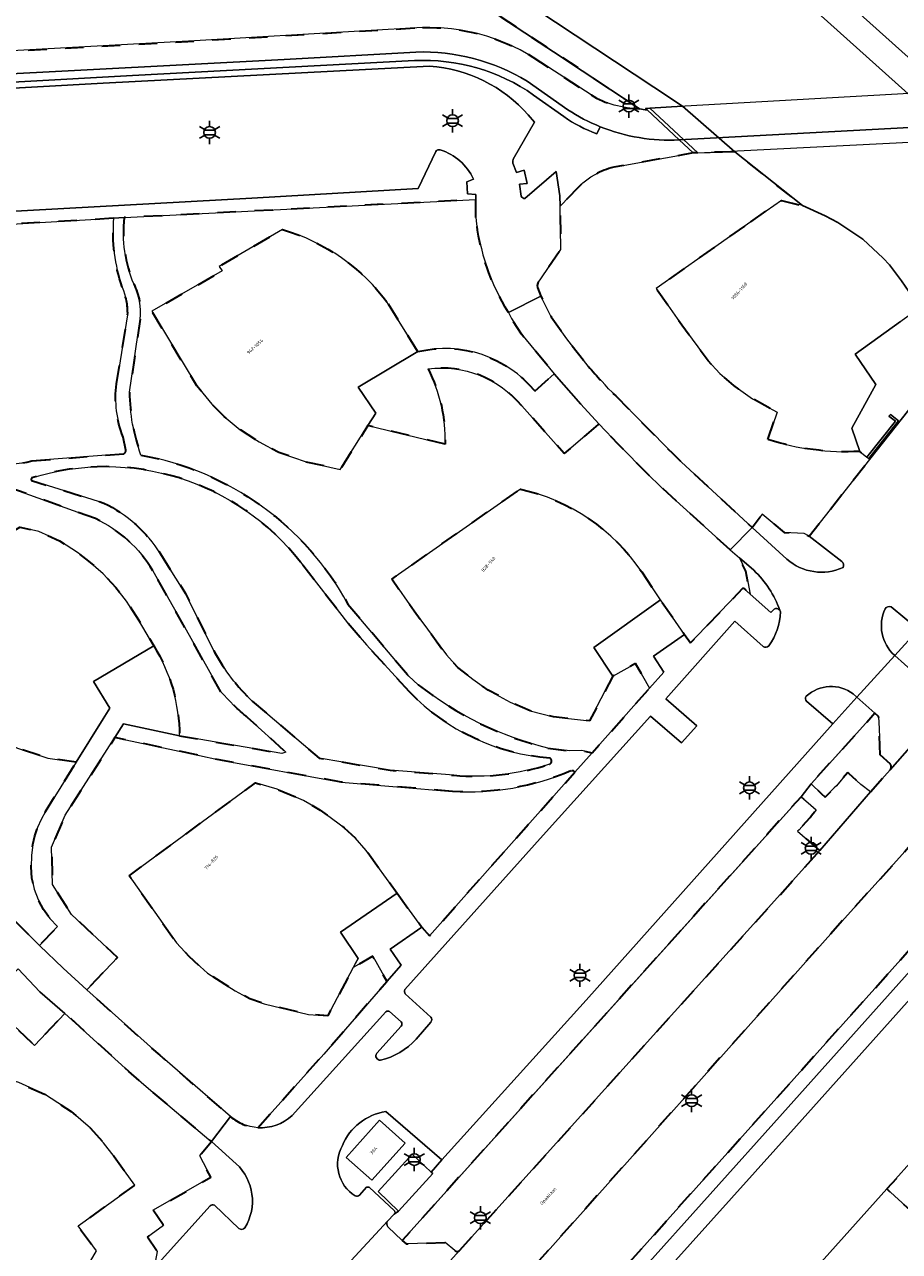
# Model space of a CAD drawing. Extents: x 105780 to 185197, y 477999 to 525027.
# Tile 54 of 256: x 106736 to 106831, y 478647 to 478780. Entities that reach past the tile are written whole.
import ezdxf
from ezdxf.enums import TextEntityAlignment as Align

# ---------------------------------------------------------------- set-up
doc = ezdxf.new("R2010")
doc.units = 0
doc.linetypes.add('XX-HIDDEN', pattern=[4, 2, -2])
for name, color, linetype, lineweight in [('B-GV-GR-MATERIAALGRENS-G', 252, 'XX-HIDDEN', 35), ('B-RO-IE-MEUBILAIR_WEGMEUBILAIR-S', 252, 'Continuous', 25), ('B-RO-IE-TERREINAFSCHEIDING_KUNSTMATIG_HEKWERK-G', 252, 'IE-TERREINAFSCHEIDING-KUNSTMATIG', 18), ('B-RO-IE-TERREINAFSCHEIDING_KUNSTMATIG_SCHUTTING-G', 252, 'IE-TERREINAFSCHEIDING-KUNSTMATIG-DICHT', 18), ('B-WE-GW-WATERGANG_SLOOT_INSTEEK-G', 252, 'Continuous', 30), ('B-XX-KG-KADASTRAAL_BEBOUWING-G', 252, 'Continuous', 20), ('B1-WE-KW-KUNSTWERK_DEK-BRUG', 252, 'Continuous', 18), ('B1-WE-KW-KUNSTWERK_LANDHOOFD-GV', 252, 'Continuous', 18), ('B1-WE-OG-BEBOUWING-T18', 7, 'Continuous', 18), ('B1-WE-OG-TERREIN_ERF-GV', 252, 'Continuous', 18), ('B1-WE-OG-TOPOGRAFIE-T18', 10, 'Continuous', 18), ('B1-WE-VH-VERHARDING_ASFALT-GV', 252, 'Continuous', 18), ('B1-WE-VH-VERHARDING_BETONSTRAATSTEEN-GV', 252, 'Continuous', 18), ('B1-WE-VH-VERHARDING_HALFVERHARDING_SCHELP-GV', 252, 'Continuous', 18), ('B1-WE-VH-VERHARDING_TEGEL-GV', 252, 'Continuous', 18)]:
    doc.layers.add(name, color=color, linetype=linetype, lineweight=lineweight)
doc.styles.add('NLCS-ISO', font='NLCS-ISO.ttf')
doc.styles.add('NLCS-ISO-M200-T18', font='NLCS-ISO.ttf', dxfattribs={"height": 0.36})
doc.linetypes.add('IE-TERREINAFSCHEIDING-KUNSTMATIG', pattern='A,4,[82,NLCS.SHX,S=0.75,R=90,X=0,Y=0],4,-2', length=10)
doc.linetypes.add('IE-TERREINAFSCHEIDING-KUNSTMATIG-DICHT', pattern='A,8,-1,[82,NLCS.SHX,S=0.75,R=90,X=0,Y=0],-1', length=10)

# ---------------------------------------------------------------- blocks, each defined once
blk = doc.blocks.new('B-SIE-WEG_LICHTMAST-SO')
at = {"ltscale": 0.1}
for p, q in [((-1.1, 0.63), (-2.19, 1.27)), ((0, 1.27), (0, 2.53)), ((1.1, 0.63), (2.19, 1.27)), ((-1.1, -0.63), (-2.19, -1.27)), ((0, -1.27), (0, -2.53)), ((1.1, -0.63), (2.19, -1.27))]:
    blk.add_line(p, q, dxfattribs=at)
at = {"flags": 128}
for points in [[(-1.16, 0.5), (1.16, 0.5)], [(-1.16, -0.5), (1.16, -0.5)]]:
    blk.add_lwpolyline(points, dxfattribs=at)
at = {"ltscale": 0.1}
blk.add_circle((0, 0), 1.27, dxfattribs=at)
at = {"style": 'NLCS-ISO'}
blk.add_attdef('TYPE', text='', height=1.8, dxfattribs=at).set_placement((0, 2.53), align=Align.BOTTOM_CENTER)

msp = doc.modelspace()

# ---------------------------------------------------------------- linework, layer by layer
at = {"layer": 'B-GV-GR-MATERIAALGRENS-G', "flags": 128}
for points in [[(106802.566, 478770.959), (106774.666, 478789.482)], [(106692.315, 478774.878), (106721.182, 478776.516), (106754.265, 478778.313), (106779.011, 478779.774)], [(106791, 478776.57), (106797.316, 478772.456)], [(106814.647, 478758.673), (106817.966, 478761.01), (106820.255, 478760.439), (106812.913, 478766.287), (106808.897, 478766.173), (106808.399, 478766.159), (106799.775, 478764.601)], [(106796.037, 478762.527), (106793.958, 478760.394), (106794.042, 478755.674), (106791.529, 478752.006), (106791.481, 478751.783), (106791.492, 478751.555), (106791.854, 478750.623), (106793.002, 478748.352), (106794.683, 478745.967), (106797.002, 478743.01)], [(106784.817, 478759.156), (106784.805, 478761.097), (106746.642, 478759.131)], [(106745.498, 478759.064), (106720.238, 478757.589), (106712.702, 478757.175), (106684.152, 478755.604)], [(106816.501, 478735.056), (106817.528, 478738.013), (106814.844, 478739.464), (106812.803, 478740.907), (106811.301, 478742.203), (106810.017, 478743.595), (106807.164, 478747.449), (106804.373, 478751.44), (106814.647, 478758.673)], [(106781.467, 478734.55), (106773.098, 478736.561), (106770.093, 478731.804), (106766.383, 478732.607), (106763.432, 478733.643), (106761.298, 478734.785), (106759.256, 478736.095), (106757.509, 478737.548), (106756.157, 478738.884), (106754.539, 478740.855), (106749.641, 478748.963), (106757.302, 478753.355), (106756.946, 478753.839), (106763.828, 478757.828)], [(106775.308, 478749.788), (106778.516, 478744.585)], [(106745.828, 478741.095), (106747.028, 478748.567)], [(106748.382, 478748.093), (106747.227, 478740.195)], [(106791.229, 478740.282), (106793.324, 478742.17), (106789.755, 478746.499), (106788.678, 478748.179), (106788.353, 478748.831)], [(106860.618, 478725.694), (106859.486, 478724.326), (106855.37, 478718.959), (106851.174, 478713.655), (106846.914, 478708.403), (106843.198, 478703.906), (106842.606, 478703.189), (106837.721, 478697.492), (106830.78, 478689.651), (106824.808, 478683.052), (106788.664, 478642.518), (106782.067, 478635.876), (106761.829, 478613.573), (106749, 478599.436), (106740.274, 478589.119), (106738.81, 478586.771), (106738.173, 478584.406), (106737.998, 478580.452), (106738.893, 478577.242), (106740.441, 478574.493), (106742.26, 478572.251), (106759.374, 478556.887), (106800.781, 478520.339), (106816.219, 478537.439), (106814.98, 478538.553), (106805.14, 478527.598), (106746.234, 478580.507), (106745.844, 478583.613), (106886.581, 478740.728)], [(106799.99, 478739.773), (106806.184, 478733.508), (106807.101, 478732.615), (106814.782, 478725.5), (106815.897, 478726.936), (106818.287, 478724.942), (106820.426, 478724.849), (106820.976, 478724.553), (106827.546, 478732.887), (106827.443, 478732.98), (106827.258, 478733.134), (106826.475, 478733.756)], [(106802.813, 478720.676), (106804.857, 478717.625), (106807.457, 478713.885), (106808.098, 478712.952), (106813.838, 478718.933), (106814.585, 478718.262), (106814.124, 478720.762), (106813.407, 478722.198), (106812.409, 478723.058), (106804.95, 478729.846), (106803.406, 478731.36), (106800.369, 478734.437), (106798.166, 478736.752), (106794.414, 478733.511), (106789.786, 478738.707)], [(106746.846, 478733.904), (106746.537, 478735.316)], [(106736.645, 478732.72), (106746.602, 478733.489)], [(106743.532, 478726.45), (106733.938, 478729.918), (106727.716, 478730.628), (106720.751, 478732.564), (106714.088, 478723.991)], [(106736.627, 478730.883), (106736.561, 478730.744), (106736.581, 478730.592), (106744.453, 478728.146)], [(106792.641, 478701.528), (106795.014, 478701.233), (106796.264, 478701.276), (106797.423, 478701.023), (106803.661, 478708.042), (106802.137, 478710.738), (106799.683, 478709.336), (106797.153, 478704.483), (106793.242, 478704.946), (106790.704, 478705.582), (106788.522, 478706.537), (106786.164, 478707.837), (106784.497, 478709.01), (106782.874, 478710.298), (106781.612, 478711.65), (106778.12, 478716.389), (106775.683, 478719.885), (106789.644, 478729.666)], [(106741.434, 478700.005), (106738.349, 478700.452), (106735.058, 478701.538), (106732.754, 478702.637), (106731.131, 478703.619), (106729.176, 478705.14), (106727.617, 478706.676), (106725.948, 478708.653), (106720.881, 478717.005), (106735.32, 478725.512), (106737.407, 478725.06), (106739.624, 478724.035), (106741.679, 478722.695), (106742.794, 478721.852), (106744.364, 478720.459), (106745.756, 478718.973), (106746.904, 478717.491), (106748.198, 478715.479), (106749.865, 478712.625)], [(106750.59, 478722.639), (106753.288, 478718.327), (106756.462, 478711.97)], [(106777.627, 478707.63), (106772.941, 478712.735), (106770.875, 478715.146), (106765.789, 478721.716)], [(106757.152, 478707.65), (106753.374, 478714.367), (106749.753, 478720.797)], [(106770.931, 478717.174), (106777.553, 478709.334), (106778.561, 478708.416)], [(106713.016, 478715.599), (106715.057, 478710.768), (106719.227, 478706.093), (106715.769, 478703.007), (106721.289, 478696.972), (106730.203, 478687.498), (106733.793, 478683.77), (106737.456, 478680.115), (106739.428, 478682.155), (106738.601, 478683.038), (106737.895, 478684.021), (106737.324, 478685.088), (106736.898, 478686.221), (106736.631, 478687.418), (106736.543, 478688.642), (106736.597, 478689.865), (106736.749, 478691.08), (106736.956, 478692.016), (106737.258, 478692.925), (106737.643, 478693.802), (106738.097, 478694.646), (106741.434, 478700.005)], [(106760.554, 478706.616), (106767.826, 478700.443), (106775.517, 478699.133), (106782.418, 478698.585)], [(106828.704, 478700.825), (106828.579, 478703.633), (106828.519, 478704.965), (106828.123, 478705.318), (106821.194, 478697.664), (106822.294, 478696.623), (106822.732, 478696.209), (106823.712, 478697.218), (106823.94, 478697.454), (106825.147, 478698.901), (106825.245, 478698.812), (106826.581, 478697.594), (106827.643, 478696.773), (106829.77, 478699.188)], [(106752.647, 478702.868), (106763.777, 478700.962), (106764.207, 478701.082), (106760.041, 478704.872)], [(106782.289, 478696.843), (106770.194, 478697.852), (106757.148, 478700.229), (106754.509, 478700.791), (106745.645, 478702.687), (106740.239, 478694.27), (106738.767, 478690.789), (106738.862, 478686.726), (106740.942, 478683.473), (106745.92, 478678.796), (106742.586, 478675.287), (106750.504, 478668.189), (106758.187, 478661.533)], [(106829.794, 478699.802), (106828.704, 478700.825)], [(106776.276, 478685.799), (106778.936, 478682.104), (106779.772, 478681.162), (106795.569, 478698.937), (106795.423, 478699.068), (106795.104, 478699.068)], [(106761.148, 478660.323), (106768.299, 478668.305), (106775.161, 478676.21), (106775.146, 478676.235), (106773.622, 478678.931), (106771.539, 478677.741), (106768.737, 478672.474), (106766.649, 478672.621), (106761.836, 478673.778), (106760.303, 478674.318), (106758.698, 478675.169), (106755.688, 478677.097), (106753.714, 478678.902), (106752.322, 478680.388), (106747.183, 478687.676), (106760.915, 478697.775), (106763.254, 478697.065), (106766.125, 478695.85), (106767.926, 478694.808), (106770.519, 478692.882), (106771.711, 478691.8), (106772.924, 478690.414), (106776.276, 478685.799)], [(106822.153, 478690.41), (106819.728, 478692.533), (106819.888, 478692.652), (106821.074, 478694), (106821.237, 478694.229), (106821.752, 478694.82), (106821.149, 478695.347), (106820.11, 478696.253), (106802.811, 478677.033), (106776.831, 478648.093), (106777.241, 478647.706), (106778.474, 478647.755), (106781.494, 478647.876), (106782.531, 478646.972)], [(106783.053, 478646.978), (106822.153, 478690.41)], [(106721.898, 478678.395), (106723.959, 478673.561), (106723.849, 478670.014), (106715.205, 478672.103), (106713.762, 478669.88), (106725.107, 478660.745), (106732.507, 478666.024), (106735.219, 478665.216), (106737.991, 478663.974), (106740.907, 478662.09), (106742.983, 478660.272), (106744.424, 478658.667), (106745.57, 478657.205), (106747.794, 478654.093), (106741.641, 478649.661), (106743.633, 478646.962), (106743, 478645.818), (106746.853, 478642.545), (106747.241, 478642.214), (106747.271, 478642.186), (106750.376, 478645.619), (106750.039, 478645.9), (106750.232, 478646.875), (106749.166, 478648.443), (106750.915, 478649.713), (106749.813, 478651.368), (106756.054, 478654.951), (106754.834, 478657.299), (106756.11, 478658.813), (106755.847, 478659.048), (106749.297, 478664.566), (106747.161, 478666.44), (106740.219, 478672.733), (106736.914, 478669.248), (106729.185, 478676.747)]]:
    msp.add_lwpolyline(points, dxfattribs=at)
for points in [[(106779.011, 478779.774, -0.1448215), (106791, 478776.57)], [(106797.316, 478772.456, 0.134687), (106802.566, 478770.959)], [(106799.775, 478764.601, 0.1421886), (106796.037, 478762.527)], [(106746.421, 478751.589, -0.1015267), (106745.498, 478759.064)], [(106746.642, 478759.131, 0.1253666), (106747.685, 478751.929)], [(106788.353, 478748.831, -0.1146588), (106784.817, 478759.156)], [(106763.828, 478757.828, -0.1667056), (106775.308, 478749.788)], [(106747.685, 478751.929, -0.1503786), (106748.382, 478748.093)], [(106747.028, 478748.567, 0.1161162), (106746.421, 478751.589)], [(106778.516, 478744.585, -0.287027), (106791.229, 478740.282)], [(106789.786, 478738.707, 0.2585691), (106779.639, 478742.705)], [(106779.639, 478742.705, -0.126306), (106781.467, 478734.55)], [(106797.002, 478743.01, 0.0175013), (106799.99, 478739.773)], [(106746.537, 478735.316, -0.132358), (106745.828, 478741.095)], [(106747.227, 478740.195, 0.0800698), (106748.465, 478733.349)], [(106826.475, 478733.756, -0.0928325), (106816.501, 478735.056)], [(106746.602, 478733.489, 0.259716), (106746.846, 478733.904)], [(106748.465, 478733.349, -0.2279655), (106770.931, 478717.174)], [(106727.679, 478732.019, 0.0714913), (106736.645, 478732.72)], [(106765.789, 478721.716, 0.3131724), (106736.627, 478730.883)], [(106789.644, 478729.666, -0.1905819), (106802.813, 478720.676)], [(106744.453, 478728.146, -0.1375877), (106750.59, 478722.639)], [(106749.753, 478720.797, 0.1515913), (106743.532, 478726.45)], [(106749.865, 478712.625, -0.1426695), (106752.647, 478702.868)], [(106756.462, 478711.97, 0.0755682), (106760.554, 478706.616)], [(106778.561, 478708.416, 0.1059689), (106792.641, 478701.528)], [(106760.041, 478704.872, -0.0464085), (106757.152, 478707.65)], [(106792.849, 478700.458, -0.1843365), (106777.627, 478707.63)], [(106782.418, 478698.585, 0.1021121), (106792.788, 478699.788)], [(106792.788, 478699.788, 0.6342353), (106792.849, 478700.458)], [(106829.77, 478699.188, 0.3420063), (106829.794, 478699.802)], [(106795.104, 478699.068, -0.1174365), (106782.289, 478696.843)], [(106758.187, 478661.533, 0.1641808), (106761.148, 478660.323)], [(106782.531, 478646.972, 0.3218406), (106783.053, 478646.978)]]:
    msp.add_lwpolyline(points, format="xyb", dxfattribs=at)
msp.add_lwpolyline([(106893.748, 478713.767), (106903.468, 478724.267), (106902.932, 478725.268), (106901.956, 478726.698), (106900.743, 478728.089), (106900.482, 478728.322), (106898.126, 478730.425), (106829.412, 478653.668), (106831.923, 478651.414), (106861.048, 478625.269), (106879.924, 478608.434), (106884.624, 478604.242), (106887.087, 478602.045), (106889.285, 478604.515), (106837.379, 478650.91)], close=True, dxfattribs=at)
at = {"layer": 'B-RO-IE-TERREINAFSCHEIDING_KUNSTMATIG_HEKWERK-G', "flags": 128}
for points in [[(106823.865, 478700.615), (106828.123, 478705.318)], [(106820.11, 478696.253), (106776.831, 478648.093)]]:
    msp.add_lwpolyline(points, dxfattribs=at)
at = {"layer": 'B-RO-IE-TERREINAFSCHEIDING_KUNSTMATIG_SCHUTTING-G', "flags": 128}
msp.add_lwpolyline([(106830.672, 478737.073), (106829.798, 478737.759), (106829.621, 478737.594), (106830.354, 478737.029), (106827.258, 478733.134), (106827.443, 478732.98)], close=True, dxfattribs=at)
at = {"layer": 'B-WE-GW-WATERGANG_SLOOT_INSTEEK-G', "flags": 128}
for points in [[(106729.059, 478868.421), (106726.734, 478865.826), (106744.245, 478851.072), (106831.709, 478772.591), (106835.68, 478772.813), (106835.871, 478772.824), (106746.154, 478853.276)], [(106748.935, 478581.708), (106747.444, 478583.041), (106818.103, 478661.855), (106864, 478713.183), (106865.495, 478711.854), (106876.046, 478723.654), (106876.994, 478724.715), (106889.214, 478738.378), (106886.842, 478740.495), (106886.581, 478740.728), (106745.844, 478583.613), (106746.234, 478580.507), (106805.14, 478527.598), (106814.98, 478538.553), (106813.044, 478540.294), (106809.7, 478536.364), (106808.731, 478535.302), (106805.234, 478531.372)], [(106865.495, 478711.854), (106864, 478713.183), (106818.103, 478661.855), (106747.444, 478583.041), (106748.935, 478581.708), (106769.908, 478605.164), (106770.494, 478605.833), (106770.874, 478606.267), (106819.594, 478660.522)]]:
    msp.add_lwpolyline(points, close=True, dxfattribs=at)
for points in [[(106776.291, 478791.764), (106804.115, 478773.292), (106807.236, 478771.22), (106812.913, 478766.287), (106820.255, 478760.439), (106822.733, 478759.32), (106824.084, 478758.616), (106826.812, 478756.8), (106829.017, 478754.737), (106829.687, 478753.997), (106831.014, 478752.262), (106832.988, 478749.388), (106841.202, 478742.66), (106847.11, 478749.022), (106851.846, 478754.522), (106837.267, 478767.604), (106831.709, 478772.591), (106744.245, 478851.072)], [(106803.41, 478770.821), (106803.224, 478770.995), (106803.708, 478771.022), (106807.236, 478771.22), (106804.115, 478773.292), (106776.291, 478791.764), (106743.489, 478816.755), (106723.003, 478826.477), (106709.144, 478825.331), (106688.508, 478804.404), (106658.793, 478774.547), (106652.563, 478764.679), (106650.225, 478762.651), (106654.22, 478762.871), (106654.863, 478762.906), (106657.365, 478766.939), (106660.996, 478772.792), (106690.502, 478802.438)], [(106811.739, 478541.467), (106766.01, 478582.578), (106766.048, 478582.774), (106767.141, 478584.109), (106794.787, 478614.991), (106829.412, 478653.668), (106898.126, 478730.425), (106900.659, 478733.245), (106901.662, 478734.362), (106939.714, 478776.743), (106952.459, 478790.057)], [(106774.666, 478789.482), (106802.566, 478770.959)], [(106931.754, 478786.024), (106923.311, 478776.51), (106892.766, 478742.351), (106891.766, 478741.232), (106889.214, 478738.378), (106876.994, 478724.715), (106876.046, 478723.654), (106865.495, 478711.854), (106819.594, 478660.522), (106770.874, 478606.267), (106770.494, 478605.833), (106769.908, 478605.164), (106748.935, 478581.708), (106805.234, 478531.372)]]:
    msp.add_lwpolyline(points, dxfattribs=at)
msp.add_lwpolyline([(106802.566, 478770.959, 0.0211491), (106803.41, 478770.821)], format="xyb", dxfattribs=at)
at = {"layer": 'B-XX-KG-KADASTRAAL_BEBOUWING-G', "flags": 128}
for points in [[(106830.888, 478747.867), (106831.072, 478748), (106832.988, 478749.388), (106831.014, 478752.262), (106829.687, 478753.997), (106829.017, 478754.737), (106826.812, 478756.8), (106824.084, 478758.616), (106822.733, 478759.32), (106820.255, 478760.439), (106817.966, 478761.01), (106814.647, 478758.673), (106804.373, 478751.44), (106807.164, 478747.449), (106810.017, 478743.595), (106811.301, 478742.203), (106812.803, 478740.907), (106814.844, 478739.464), (106817.528, 478738.013), (106816.501, 478735.056)], [(106763.828, 478757.828), (106756.946, 478753.839), (106757.302, 478753.355), (106749.641, 478748.963), (106754.539, 478740.855), (106756.157, 478738.884), (106757.509, 478737.548), (106759.256, 478736.095), (106761.298, 478734.785), (106763.432, 478733.643), (106766.383, 478732.607), (106770.093, 478731.804), (106773.098, 478736.561), (106773.955, 478737.917), (106772.037, 478740.729), (106778.516, 478744.585)], [(106778.516, 478744.585), (106775.308, 478749.788)], [(106826.475, 478733.756), (106825.628, 478736.289), (106828.206, 478741.024), (106825.991, 478744.319), (106830.888, 478747.867)], [(106789.644, 478729.666), (106775.683, 478719.885), (106778.12, 478716.389), (106781.612, 478711.65), (106782.874, 478710.298), (106784.497, 478709.01), (106786.164, 478707.837), (106788.522, 478706.537), (106790.704, 478705.582), (106793.242, 478704.946), (106797.153, 478704.483), (106799.683, 478709.336), (106797.601, 478712.474), (106804.857, 478717.625), (106802.813, 478720.676)]]:
    msp.add_lwpolyline(points, dxfattribs=at)
for points in [[(106775.308, 478749.788, 0.1667056), (106763.828, 478757.828)], [(106816.501, 478735.056, 0.0928325), (106826.475, 478733.756)], [(106802.813, 478720.676, 0.1905819), (106789.644, 478729.666)]]:
    msp.add_lwpolyline(points, format="xyb", dxfattribs=at)
for points in [[(106749.865, 478712.625), (106748.198, 478715.479), (106746.904, 478717.491), (106745.756, 478718.973), (106744.364, 478720.459), (106742.794, 478721.852), (106741.679, 478722.695), (106739.624, 478724.035), (106737.407, 478725.06), (106735.32, 478725.512), (106720.881, 478717.005), (106725.948, 478708.653), (106727.617, 478706.676), (106729.176, 478705.14), (106731.131, 478703.619), (106732.754, 478702.637), (106735.058, 478701.538), (106738.349, 478700.452), (106741.434, 478700.005), (106744.368, 478704.723), (106745.088, 478705.881), (106743.337, 478708.769)], [(106776.276, 478685.799), (106772.924, 478690.414), (106771.711, 478691.8), (106770.519, 478692.882), (106767.926, 478694.808), (106766.125, 478695.85), (106763.254, 478697.065), (106760.915, 478697.775), (106747.183, 478687.676), (106752.322, 478680.388), (106753.714, 478678.902), (106755.688, 478677.097), (106758.698, 478675.169), (106760.303, 478674.318), (106761.836, 478673.778), (106766.649, 478672.621), (106768.737, 478672.474), (106771.539, 478677.741), (106771.733, 478678.105), (106772.051, 478678.704), (106770.121, 478681.54)], [(106725.107, 478660.745), (106722.739, 478659.056), (106718.669, 478656.152), (106723.258, 478649.632), (106724.919, 478647.624), (106726.701, 478645.95), (106728.25, 478644.708), (106730.524, 478643.29), (106732.735, 478642.347), (106735.024, 478641.624), (106738.842, 478640.879), (106740.25, 478640.85), (106742.85, 478645.547), (106743, 478645.818), (106743.633, 478646.962), (106741.641, 478649.661), (106747.794, 478654.093), (106745.57, 478657.205), (106744.424, 478658.667), (106742.983, 478660.272), (106740.907, 478662.09), (106737.991, 478663.974), (106735.219, 478665.216), (106732.507, 478666.024)], [(106774.358, 478661.146), (106770.735, 478657.104), (106773.513, 478654.614), (106777.136, 478658.656)]]:
    msp.add_lwpolyline(points, close=True, dxfattribs=at)
at = {"layer": 'B1-WE-KW-KUNSTWERK_DEK-BRUG', "flags": 128}
msp.add_lwpolyline([(106836.169, 478772.841), (106835.871, 478772.824), (106835.68, 478772.813), (106803.708, 478771.022), (106803.224, 478770.995), (106803.41, 478770.821), (106806.888, 478767.571), (106808.399, 478766.159), (106808.897, 478766.173), (106841.162, 478767.815), (106841.293, 478767.822), (106841.653, 478767.841), (106839.984, 478769.363)], close=True, dxfattribs=at)
at = {"layer": 'B1-WE-KW-KUNSTWERK_LANDHOOFD-GV', "flags": 128}
msp.add_lwpolyline([(106808.897, 478766.173), (106803.708, 478771.022), (106803.224, 478770.995), (106803.41, 478770.821), (106806.888, 478767.571), (106808.399, 478766.159)], close=True, dxfattribs=at)
at = {"layer": 'B1-WE-OG-TERREIN_ERF-GV', "flags": 128}
msp.add_lwpolyline([(106740.953, 478929.425), (106733.469, 478921.06), (106727.714, 478914.654), (106727.967, 478914.219), (106728.495, 478913.398), (106729.147, 478912.605), (106729.859, 478912.025), (106730.599, 478911.535), (106725.64, 478906.18), (106724.058, 478907.504), (106723.087, 478908.055), (106722.654, 478908.237), (106722.208, 478908.424), (106706.156, 478890.301), (106717.763, 478879.041), (106729.021, 478868.957), (106729.309, 478868.699), (106729.059, 478868.421), (106746.154, 478853.276), (106835.871, 478772.824), (106836.169, 478772.841), (106839.244, 478772.936), (106840.767, 478772.511), (106855.758, 478773.263)], dxfattribs=at)
msp.add_lwpolyline([(106879.924, 478608.434), (106861.048, 478625.269), (106831.923, 478651.414), (106829.412, 478653.668), (106794.787, 478614.991), (106813.856, 478597.851), (106845.144, 478569.727), (106848.699, 478573.683), (106852.421, 478577.825), (106852.424, 478577.829)], close=True, dxfattribs=at)
at = {"layer": 'B1-WE-VH-VERHARDING_ASFALT-GV', "flags": 128}
for points in [[(106779.011, 478779.774), (106754.265, 478778.313), (106721.182, 478776.516), (106692.315, 478774.878)], [(106693.036, 478772.456), (106731.573, 478774.589), (106764.012, 478776.301), (106778.304, 478777.114)], [(106797.316, 478772.456), (106791, 478776.57)], [(106790.385, 478773.962), (106794.801, 478770.843)], [(106806.888, 478767.571), (106803.41, 478770.821)], [(106791.854, 478750.623), (106788.353, 478748.831), (106788.678, 478748.179), (106789.755, 478746.499), (106793.324, 478742.17), (106796.221, 478738.868), (106798.166, 478736.752), (106800.369, 478734.437), (106803.406, 478731.36), (106804.95, 478729.846), (106812.409, 478723.058), (106814.782, 478725.5), (106807.101, 478732.615), (106806.184, 478733.508), (106799.99, 478739.773)], [(106797.002, 478743.01), (106794.683, 478745.967), (106793.002, 478748.352), (106791.854, 478750.623)], [(106838.013, 478708.537), (106829.77, 478699.188), (106827.643, 478696.773), (106822.153, 478690.41), (106783.053, 478646.978), (106774.469, 478637.476), (106757.093, 478617.803), (106727.693, 478585.328), (106742.26, 478572.251), (106740.441, 478574.493), (106738.893, 478577.242), (106737.998, 478580.452), (106738.173, 478584.406), (106738.81, 478586.771), (106740.274, 478589.119), (106749, 478599.436), (106761.829, 478613.573), (106782.067, 478635.876), (106788.664, 478642.518), (106824.808, 478683.052), (106830.78, 478689.651), (106837.721, 478697.492)], [(106735.138, 478677.577), (106737.488, 478675.08), (106740.219, 478672.733), (106747.161, 478666.44), (106749.297, 478664.566), (106755.847, 478659.048), (106756.11, 478658.813), (106758.187, 478661.533), (106750.504, 478668.189), (106742.586, 478675.287), (106740.036, 478677.64), (106737.456, 478680.115), (106733.793, 478683.77)]]:
    msp.add_lwpolyline(points, dxfattribs=at)
at = {"layer": 'B1-WE-VH-VERHARDING_ASFALT-GV'}
for points in [[(106791, 478776.57, 0.1448215), (106779.011, 478779.774)], [(106778.304, 478777.114, -0.1420268), (106790.385, 478773.962)], [(106802.566, 478770.959, -0.134687), (106797.316, 478772.456)], [(106794.801, 478770.843, 0.0492244), (106798.311, 478769.006)], [(106803.41, 478770.821, -0.0211491), (106802.566, 478770.959)], [(106798.311, 478769.006, 0.1092501), (106806.888, 478767.571)], [(106799.99, 478739.773, -0.0175013), (106797.002, 478743.01)]]:
    msp.add_lwpolyline(points, format="xyb", dxfattribs=at)
at = {"layer": 'B1-WE-VH-VERHARDING_ASFALT-GV', "flags": 128}
for points in [[(106836.169, 478772.841), (106835.871, 478772.824), (106835.68, 478772.813), (106803.708, 478771.022), (106803.224, 478770.995), (106803.41, 478770.821), (106806.888, 478767.571), (106839.984, 478769.363)], [(106839.984, 478769.363), (106806.888, 478767.571), (106808.399, 478766.159), (106808.897, 478766.173), (106841.162, 478767.815), (106841.293, 478767.822), (106841.653, 478767.841)]]:
    msp.add_lwpolyline(points, close=True, dxfattribs=at)
at = {"layer": 'B1-WE-VH-VERHARDING_BETONSTRAATSTEEN-GV', "flags": 128}
for points in [[(106778.152, 478776.184), (106747.564, 478774.581), (106711.829, 478772.564), (106692.151, 478771.528)], [(106693.403, 478770.908), (106710.025, 478771.805), (106744.386, 478773.735), (106779.793, 478775.583)], [(106779.793, 478775.583), (106744.386, 478773.735), (106710.025, 478771.805), (106693.403, 478770.908)], [(106794.353, 478770.101), (106791.085, 478772.445)], [(106790.499, 478770.281), (106791.173, 478769.502), (106788.868, 478765.489), (106788.829, 478765.268), (106788.827, 478765.043), (106789.21, 478764.036), (106790.063, 478764.304), (106790.383, 478762.857), (106789.561, 478762.752), (106789.739, 478761.469)], [(106789.739, 478761.469), (106789.561, 478762.752), (106790.383, 478762.857), (106790.063, 478764.304), (106789.21, 478764.036), (106788.827, 478765.043), (106788.829, 478765.268), (106788.868, 478765.489), (106791.173, 478769.502), (106790.499, 478770.281)], [(106798.311, 478769.006), (106797.947, 478768.23)], [(106799.775, 478764.601), (106808.399, 478766.159), (106806.888, 478767.571)], [(106691.061, 478757.429), (106719.024, 478758.98), (106760.515, 478761.239), (106778.542, 478762.284), (106780.456, 478766.306)], [(106788.353, 478748.831), (106791.854, 478750.623), (106791.492, 478751.555), (106791.481, 478751.783), (106791.529, 478752.006), (106794.042, 478755.674), (106793.958, 478760.394), (106793.938, 478761.504), (106793.536, 478764.161), (106790.145, 478761.219)], [(106790.145, 478761.219), (106793.536, 478764.161), (106793.938, 478761.504), (106793.958, 478760.394), (106796.037, 478762.527)], [(106784.542, 478763.323), (106783.817, 478763.008), (106783.89, 478761.734), (106784.802, 478761.631), (106784.805, 478761.097), (106784.817, 478759.156)], [(106830.888, 478747.867), (106825.991, 478744.319), (106828.206, 478741.024), (106825.628, 478736.289), (106826.475, 478733.756), (106827.258, 478733.134), (106830.354, 478737.029), (106829.621, 478737.594), (106829.798, 478737.759), (106830.672, 478737.073), (106827.443, 478732.98), (106827.546, 478732.887), (106833.156, 478740.005)], [(106778.516, 478744.585), (106772.037, 478740.729), (106773.955, 478737.917), (106773.098, 478736.561), (106781.467, 478734.55)], [(106796.221, 478738.868), (106793.324, 478742.17), (106791.229, 478740.282)], [(106829.894, 478716.859), (106832.831, 478714.423), (106839.969, 478723.4), (106847.231, 478732.549), (106844.591, 478734.617), (106834.9, 478742.208), (106833.156, 478740.005), (106827.546, 478732.887), (106820.976, 478724.553), (106824.534, 478721.815)], [(106789.786, 478738.707), (106794.414, 478733.511), (106798.166, 478736.752), (106796.221, 478738.868)], [(106818.574, 478722.063), (106814.782, 478725.5), (106812.409, 478723.058), (106813.407, 478722.198), (106814.976, 478720.847)], [(106817.171, 478716.633), (106816.812, 478716.262), (106814.585, 478718.262), (106813.838, 478718.933), (106808.098, 478712.952), (106807.457, 478713.885), (106804.095, 478711.511), (106805.215, 478709.79), (106803.661, 478708.042), (106797.423, 478701.023), (106795.569, 478698.937), (106779.772, 478681.162), (106778.936, 478682.104), (106775.529, 478679.7), (106776.7, 478677.983), (106775.161, 478676.21), (106768.299, 478668.305), (106761.148, 478660.323)], [(106817.801, 478716.515), (106817.887, 478716.319)], [(106817.887, 478716.319), (106817.801, 478716.515)], [(106816, 478712.585), (106812.934, 478715.316), (106805.442, 478706.879), (106808.776, 478703.945), (106807.144, 478702.126), (106803.78, 478705.002), (106792.13, 478692.07), (106777.105, 478675.318)], [(106777.105, 478675.318), (106792.13, 478692.07), (106803.78, 478705.002), (106807.144, 478702.126), (106808.776, 478703.945), (106805.442, 478706.879), (106812.934, 478715.316), (106816, 478712.585)], [(106749.865, 478712.625), (106743.337, 478708.769), (106745.088, 478705.881), (106744.368, 478704.723), (106741.434, 478700.005), (106738.097, 478694.646), (106737.643, 478693.802), (106737.258, 478692.925), (106736.956, 478692.016), (106736.749, 478691.08), (106736.597, 478689.865), (106736.543, 478688.642), (106736.631, 478687.418), (106736.898, 478686.221), (106737.324, 478685.088), (106737.895, 478684.021), (106738.601, 478683.038), (106739.428, 478682.155), (106737.456, 478680.115), (106740.036, 478677.64), (106742.586, 478675.287), (106745.92, 478678.796), (106740.942, 478683.473), (106738.862, 478686.726), (106738.767, 478690.789), (106740.239, 478694.27), (106745.645, 478702.687)], [(106825.768, 478707.416), (106826.172, 478707.056), (106830.262, 478711.581), (106830.226, 478711.612)], [(106837.652, 478708.75), (106836.589, 478709.765), (106833.814, 478709.493), (106832.774, 478709.391), (106832.393, 478709.723), (106830.262, 478711.581), (106826.172, 478707.056), (106828.123, 478705.318), (106828.519, 478704.965), (106828.579, 478703.633), (106828.704, 478700.825), (106829.794, 478699.802)], [(106829.77, 478699.188), (106838.013, 478708.537)], [(106796.785, 478674.162), (106823.554, 478704.159), (106820.684, 478706.633)], [(106745.645, 478702.687), (106746.593, 478704.163), (106752.647, 478702.868)], [(106729.185, 478676.747), (106736.914, 478669.248), (106740.219, 478672.733), (106737.488, 478675.08), (106735.138, 478677.577), (106733.257, 478675.593), (106730.068, 478678.705), (106728.814, 478679.547), (106728.141, 478679.892), (106727.443, 478680.181), (106725.86, 478680.634), (106725.045, 478680.761), (106724.222, 478680.801), (106723.377, 478680.757), (106722.54, 478680.633), (106721.72, 478680.427), (106720.924, 478680.143), (106714.546, 478676.208), (106716.12, 478673.512), (106715.205, 478672.103), (106723.849, 478670.014), (106723.959, 478673.561), (106721.898, 478678.395)], [(106777.145, 478674.854), (106779.912, 478672.328)], [(106779.912, 478672.328), (106777.145, 478674.854)], [(106775.052, 478662.092), (106781.132, 478656.836), (106796.785, 478674.162)], [(106775.051, 478672.901), (106764.864, 478661.645)], [(106764.864, 478661.645), (106775.051, 478672.901)], [(106776.712, 478671.816), (106775.458, 478672.929)], [(106775.458, 478672.929), (106776.712, 478671.816)], [(106779.932, 478671.78), (106778.325, 478669.934)], [(106778.325, 478669.934), (106779.932, 478671.78)], [(106774.058, 478668.397), (106776.719, 478671.36)], [(106776.719, 478671.36), (106774.058, 478668.397)], [(106758.187, 478661.533), (106756.11, 478658.813), (106758.804, 478656.406)], [(106775.965, 478650.929), (106776.436, 478651.276), (106774.21, 478653.391), (106777.9, 478657.461), (106779.973, 478655.511), (106781.132, 478656.836), (106775.052, 478662.092)], [(106775.986, 478651.305), (106773.247, 478653.858), (106772.951, 478653.857), (106772.174, 478653.004)], [(106772.174, 478653.004), (106772.951, 478653.857), (106773.247, 478653.858), (106775.986, 478651.305)], [(106755.988, 478651.824), (106750.376, 478645.619), (106747.271, 478642.186), (106751.619, 478638.215)], [(106759.093, 478649.371), (106756.443, 478651.905)], [(106770.853, 478645.424), (106775.242, 478650.19), (106775.965, 478650.929)], [(106775.242, 478650.19), (106770.853, 478645.424), (106772.923, 478643.565), (106773.13, 478643.379), (106773.218, 478641.891), (106773.386, 478639.05), (106774.479, 478638)], [(106782.531, 478646.972), (106781.494, 478647.876), (106778.474, 478647.755), (106777.241, 478647.706), (106776.831, 478648.093), (106775.266, 478649.571)], [(106774.469, 478637.476), (106783.053, 478646.978)]]:
    msp.add_lwpolyline(points, dxfattribs=at)
at = {"layer": 'B1-WE-VH-VERHARDING_BETONSTRAATSTEEN-GV'}
for points in [[(106791.085, 478772.445, 0.1658727), (106778.152, 478776.184)], [(106779.793, 478775.583, -0.1985478), (106790.499, 478770.281)], [(106790.499, 478770.281, 0.1985478), (106779.793, 478775.583)], [(106797.947, 478768.23, -0.0620374), (106794.353, 478770.101)], [(106806.888, 478767.571, -0.1092501), (106798.311, 478769.006)], [(106780.456, 478766.306, -0.3269904), (106780.957, 478766.494)], [(106780.957, 478766.494, -0.2128468), (106784.542, 478763.323)], [(106796.037, 478762.527, -0.1421886), (106799.775, 478764.601)], [(106789.739, 478761.469, 0.3388298), (106790.145, 478761.219)], [(106790.145, 478761.219, -0.3388298), (106789.739, 478761.469)], [(106784.817, 478759.156, 0.1146588), (106788.353, 478748.831)], [(106791.229, 478740.282, 0.287027), (106778.516, 478744.585)], [(106779.639, 478742.705, -0.2585691), (106789.786, 478738.707)], [(106781.467, 478734.55, 0.126306), (106779.639, 478742.705)], [(106824.665, 478721.153, -0.29947), (106818.574, 478722.063)], [(106824.534, 478721.815, -0.3548404), (106824.665, 478721.153)], [(106814.976, 478720.847, -0.1161107), (106817.801, 478716.515)], [(106817.887, 478716.319, -0.1519003), (106816.609, 478712.659)], [(106816.609, 478712.659, 0.1519003), (106817.887, 478716.319)], [(106817.801, 478716.515, 0.3971639), (106817.171, 478716.633)], [(106830.226, 478711.612, -0.3241999), (106829.214, 478716.665)], [(106829.214, 478716.665, -0.3411035), (106829.894, 478716.859)], [(106752.647, 478702.868, 0.1426695), (106749.865, 478712.625)], [(106816.609, 478712.659, -0.4037663), (106816, 478712.585)], [(106816, 478712.585, 0.4037663), (106816.609, 478712.659)], [(106820.673, 478707.165, -0.3636871), (106825.768, 478707.416)], [(106820.684, 478706.633, -0.3778135), (106820.673, 478707.165)], [(106829.794, 478699.802, -0.3420063), (106829.77, 478699.188)], [(106777.105, 478675.318, 0.25), (106777.145, 478674.854)], [(106777.145, 478674.854, -0.25), (106777.105, 478675.318)], [(106775.458, 478672.929, 0.3784469), (106775.051, 478672.901)], [(106775.051, 478672.901, -0.3784469), (106775.458, 478672.929)], [(106776.719, 478671.36, 0.31359), (106776.712, 478671.816)], [(106776.712, 478671.816, -0.31359), (106776.719, 478671.36)], [(106779.912, 478672.328, -0.3686553), (106779.932, 478671.78)], [(106779.932, 478671.78, 0.3686553), (106779.912, 478672.328)], [(106778.325, 478669.934, -0.1542989), (106774.456, 478667.659)], [(106774.456, 478667.659, 0.1542989), (106778.325, 478669.934)], [(106774.456, 478667.659, -0.6424882), (106774.058, 478668.397)], [(106774.058, 478668.397, 0.6424882), (106774.456, 478667.659)], [(106761.148, 478660.323, -0.1641808), (106758.187, 478661.533)], [(106764.864, 478661.645, -0.2049667), (106761.148, 478660.323)], [(106761.148, 478660.323, 0.2049667), (106764.864, 478661.645)], [(106770.332, 478658.383, -0.2606686), (106775.052, 478662.092)], [(106775.052, 478662.092, 0.2606686), (106770.332, 478658.383)], [(106771.727, 478652.909, -0.4005832), (106770.332, 478658.383)], [(106770.332, 478658.383, 0.4005832), (106771.727, 478652.909)], [(106758.804, 478656.406, -0.3588058), (106759.742, 478649.455)], [(106756.443, 478651.905, 0.3183738), (106755.988, 478651.824)], [(106772.174, 478653.004, -0.2926831), (106771.727, 478652.909)], [(106771.727, 478652.909, 0.2926831), (106772.174, 478653.004)], [(106775.965, 478650.929, 0.3644136), (106775.986, 478651.305)], [(106775.986, 478651.305, -0.3644136), (106775.965, 478650.929)], [(106759.742, 478649.455, -0.388365), (106759.093, 478649.371)], [(106775.266, 478649.571, -0.3586677), (106775.242, 478650.19)], [(106783.053, 478646.978, -0.3218406), (106782.531, 478646.972)]]:
    msp.add_lwpolyline(points, format="xyb", dxfattribs=at)
at = {"layer": 'B1-WE-VH-VERHARDING_BETONSTRAATSTEEN-GV', "flags": 128}
for points in [[(106807.457, 478713.885), (106804.857, 478717.625), (106797.601, 478712.474), (106799.683, 478709.336), (106802.137, 478710.738), (106803.661, 478708.042), (106805.215, 478709.79), (106804.095, 478711.511)], [(106778.936, 478682.104), (106776.276, 478685.799), (106770.121, 478681.54), (106772.051, 478678.704), (106771.733, 478678.105), (106771.539, 478677.741), (106773.622, 478678.931), (106775.146, 478676.235), (106775.161, 478676.21), (106776.7, 478677.983), (106775.529, 478679.7)], [(106773.513, 478654.614), (106770.735, 478657.104), (106774.358, 478661.146), (106777.136, 478658.656)], [(106780.129, 478655.364), (106779.973, 478655.511), (106777.9, 478657.461), (106774.21, 478653.391), (106776.436, 478651.276)]]:
    msp.add_lwpolyline(points, close=True, dxfattribs=at)
at = {"layer": 'B1-WE-VH-VERHARDING_HALFVERHARDING_SCHELP-GV'}
for points in [[(106745.498, 478759.064, 0.1015267), (106746.421, 478751.589)], [(106747.685, 478751.929, -0.1253666), (106746.642, 478759.131)], [(106748.382, 478748.093, 0.1503786), (106747.685, 478751.929)], [(106746.421, 478751.589, -0.1161162), (106747.028, 478748.567)], [(106745.828, 478741.095, 0.132358), (106746.537, 478735.316)], [(106748.465, 478733.349, -0.0800698), (106747.227, 478740.195)], [(106746.846, 478733.904, -0.259716), (106746.602, 478733.489)], [(106770.931, 478717.174, 0.2279655), (106748.465, 478733.349)], [(106736.645, 478732.72, -0.0714913), (106727.679, 478732.019)], [(106736.627, 478730.883, -0.3131724), (106765.789, 478721.716)], [(106750.59, 478722.639, 0.1375877), (106744.453, 478728.146)], [(106743.532, 478726.45, -0.1515913), (106749.753, 478720.797)], [(106760.554, 478706.616, -0.0755682), (106756.462, 478711.97)], [(106792.641, 478701.528, -0.1059689), (106778.561, 478708.416)], [(106757.152, 478707.65, 0.0464085), (106760.041, 478704.872)], [(106777.627, 478707.63, 0.1843365), (106792.849, 478700.458)], [(106792.788, 478699.788, -0.1021121), (106782.418, 478698.585)], [(106792.849, 478700.458, -0.6342353), (106792.788, 478699.788)], [(106782.289, 478696.843, 0.1174365), (106795.104, 478699.068)]]:
    msp.add_lwpolyline(points, format="xyb", dxfattribs=at)
at = {"layer": 'B1-WE-VH-VERHARDING_HALFVERHARDING_SCHELP-GV', "flags": 128}
for points in [[(106746.642, 478759.131), (106745.498, 478759.064)], [(106747.028, 478748.567), (106745.828, 478741.095)], [(106747.227, 478740.195), (106748.382, 478748.093)], [(106746.537, 478735.316), (106746.846, 478733.904)], [(106727.679, 478732.019), (106721.634, 478733.699), (106720.751, 478732.564), (106727.716, 478730.628), (106733.938, 478729.918), (106743.532, 478726.45)], [(106746.602, 478733.489), (106736.645, 478732.72)], [(106744.453, 478728.146), (106736.581, 478730.592), (106736.561, 478730.744), (106736.627, 478730.883)], [(106756.462, 478711.97), (106753.288, 478718.327), (106750.59, 478722.639)], [(106765.789, 478721.716), (106770.875, 478715.146), (106772.941, 478712.735), (106777.627, 478707.63)], [(106749.753, 478720.797), (106753.374, 478714.367), (106757.152, 478707.65)], [(106778.561, 478708.416), (106777.553, 478709.334), (106770.931, 478717.174)], [(106782.418, 478698.585), (106775.517, 478699.133), (106767.826, 478700.443), (106760.554, 478706.616)], [(106760.041, 478704.872), (106764.207, 478701.082), (106763.777, 478700.962), (106752.647, 478702.868), (106746.593, 478704.163), (106745.645, 478702.687), (106754.509, 478700.791), (106757.148, 478700.229), (106770.194, 478697.852), (106782.289, 478696.843)], [(106795.104, 478699.068), (106795.423, 478699.068), (106795.569, 478698.937), (106797.423, 478701.023), (106796.264, 478701.276), (106795.014, 478701.233), (106792.641, 478701.528)]]:
    msp.add_lwpolyline(points, dxfattribs=at)
at = {"layer": 'B1-WE-VH-VERHARDING_TEGEL-GV', "flags": 128}
for points in [[(106778.304, 478777.114), (106764.012, 478776.301), (106731.573, 478774.589), (106693.036, 478772.456)], [(106692.151, 478771.528), (106711.829, 478772.564), (106747.564, 478774.581), (106778.152, 478776.184)], [(106794.801, 478770.843), (106790.385, 478773.962)], [(106791.085, 478772.445), (106794.353, 478770.101)], [(106797.947, 478768.23), (106798.311, 478769.006)], [(106780.456, 478766.306), (106778.542, 478762.284), (106760.515, 478761.239), (106719.024, 478758.98), (106691.061, 478757.429)], [(106685.547, 478757.627), (106686.127, 478757.172), (106685.367, 478756.273), (106684.756, 478756.64), (106684.442, 478756.129), (106684.152, 478755.604), (106712.702, 478757.175), (106720.238, 478757.589), (106745.498, 478759.064), (106746.642, 478759.131), (106784.805, 478761.097), (106784.802, 478761.631), (106783.89, 478761.734), (106783.817, 478763.008), (106784.542, 478763.323)], [(106820.976, 478724.553), (106820.426, 478724.849), (106818.287, 478724.942), (106815.897, 478726.936), (106814.782, 478725.5), (106818.574, 478722.063)], [(106824.534, 478721.815), (106820.976, 478724.553)], [(106814.976, 478720.847), (106813.407, 478722.198), (106814.124, 478720.762), (106814.585, 478718.262), (106816.812, 478716.262), (106817.171, 478716.633)], [(106830.226, 478711.612), (106830.262, 478711.581), (106832.831, 478714.423), (106829.894, 478716.859)], [(106820.11, 478696.253), (106821.194, 478697.664), (106828.123, 478705.318), (106826.172, 478707.056), (106823.554, 478704.159), (106796.785, 478674.162), (106781.132, 478656.836), (106779.973, 478655.511), (106780.129, 478655.364), (106776.436, 478651.276), (106775.965, 478650.929), (106775.242, 478650.19)], [(106820.684, 478706.633), (106823.554, 478704.159), (106826.172, 478707.056)], [(106826.172, 478707.056), (106825.768, 478707.416)], [(106775.266, 478649.571), (106776.831, 478648.093), (106802.811, 478677.033), (106820.11, 478696.253)], [(106758.804, 478656.406), (106756.11, 478658.813), (106754.834, 478657.299), (106756.054, 478654.951), (106749.813, 478651.368), (106750.915, 478649.713), (106749.166, 478648.443), (106750.232, 478646.875), (106750.039, 478645.9), (106750.376, 478645.619), (106755.988, 478651.824)], [(106756.443, 478651.905), (106759.093, 478649.371)]]:
    msp.add_lwpolyline(points, dxfattribs=at)
at = {"layer": 'B1-WE-VH-VERHARDING_TEGEL-GV'}
for points in [[(106790.385, 478773.962, 0.1420268), (106778.304, 478777.114)], [(106778.152, 478776.184, -0.1658727), (106791.085, 478772.445)], [(106798.311, 478769.006, -0.0492244), (106794.801, 478770.843)], [(106794.353, 478770.101, 0.0620374), (106797.947, 478768.23)], [(106780.957, 478766.494, 0.3269904), (106780.456, 478766.306)], [(106784.542, 478763.323, 0.2128468), (106780.957, 478766.494)], [(106818.574, 478722.063, 0.29947), (106824.665, 478721.153)], [(106824.665, 478721.153, 0.3548404), (106824.534, 478721.815)], [(106817.801, 478716.515, 0.1161107), (106814.976, 478720.847)], [(106817.171, 478716.633, -0.3971639), (106817.801, 478716.515)], [(106829.214, 478716.665, 0.3241999), (106830.226, 478711.612)], [(106829.894, 478716.859, 0.3411035), (106829.214, 478716.665)], [(106825.768, 478707.416, 0.3636871), (106820.673, 478707.165)], [(106820.673, 478707.165, 0.3778135), (106820.684, 478706.633)], [(106759.742, 478649.455, 0.3588058), (106758.804, 478656.406)], [(106755.988, 478651.824, -0.3183738), (106756.443, 478651.905)], [(106759.093, 478649.371, 0.388365), (106759.742, 478649.455)], [(106775.242, 478650.19, 0.3586677), (106775.266, 478649.571)]]:
    msp.add_lwpolyline(points, format="xyb", dxfattribs=at)
at = {"layer": 'B1-WE-VH-VERHARDING_TEGEL-GV', "flags": 128}
for points in [[(106807.236, 478771.22), (106803.708, 478771.022), (106808.897, 478766.173), (106812.913, 478766.287)], [(106850.899, 478738.863), (106853.07, 478741.736), (106863.519, 478755.637), (106864.671, 478754.732), (106865.454, 478757.093), (106865.725, 478757.826), (106866.022, 478758.358), (106866.204, 478758.919), (106866.394, 478760.307), (106866.346, 478760.643), (106866.239, 478760.957), (106865.887, 478761.517), (106865.147, 478762.18), (106864.03, 478760.537), (106851.554, 478743.29), (106845.846, 478736.198), (106844.591, 478734.617), (106847.231, 478732.549), (106839.969, 478723.4), (106832.831, 478714.423), (106830.262, 478711.581), (106832.393, 478709.723), (106851.75, 478734.191)], [(106827.643, 478696.773), (106826.581, 478697.594), (106825.245, 478698.812), (106825.147, 478698.901), (106823.94, 478697.454), (106823.712, 478697.218), (106822.732, 478696.209), (106822.294, 478696.623), (106821.194, 478697.664), (106820.11, 478696.253), (106821.149, 478695.347), (106821.752, 478694.82), (106821.237, 478694.229), (106821.074, 478694), (106819.888, 478692.652), (106819.728, 478692.533), (106822.153, 478690.41)]]:
    msp.add_lwpolyline(points, close=True, dxfattribs=at)

# ---------------------------------------------------------------- block references
at = {"layer": 'B-RO-IE-MEUBILAIR_WEGMEUBILAIR-S', "xscale": 0.5, "yscale": 0.5, "zscale": 0.5}
for p in [(106801.419, 478771.242), (106782.287, 478769.658), (106755.921, 478768.382), (106814.507, 478697.224), (106821.194, 478690.656), (106796.113, 478676.865), (106808.232, 478663.256), (106778.136, 478656.864), (106785.303, 478650.547)]:
    msp.add_blockref('B-SIE-WEG_LICHTMAST-SO', p, dxfattribs=at)

# ---------------------------------------------------------------- texts
at = {"layer": 'B1-WE-OG-BEBOUWING-T18', "style": 'NLCS-ISO-M200-T18'}
for s, rotation, p in [('1056-1168', 47.9, (106813.401, 478751.166)), ('942-1054', 41.6, (106760.842, 478745.143)), ('828-940', 47.9, (106786.176, 478721.507)), ('714-826', 47.9, (106756.104, 478689.116)), ('30A', 48.1, (106773.715, 478657.836))]:
    msp.add_text(s, height=0.36, rotation=rotation, dxfattribs=at).set_placement(p, align=Align.MIDDLE)
at = {"layer": 'B1-WE-OG-TOPOGRAFIE-T18', "style": 'NLCS-ISO-M200-T18'}
msp.add_text('Opaallaan', height=0.36, rotation=47.6, dxfattribs=at).set_placement((106792.689, 478652.861), align=Align.MIDDLE)

doc.saveas('drawing.dxf')
